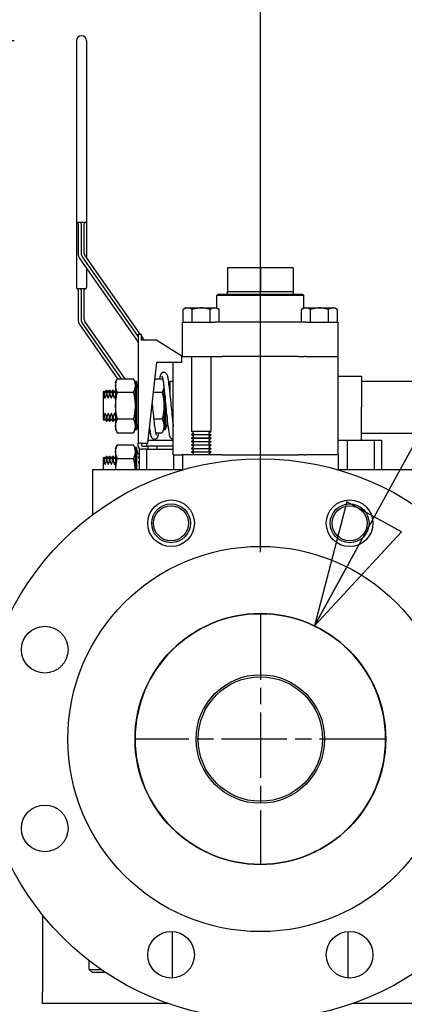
# Model space of a CAD drawing. Header units: inches. Extents: x 4 to 540, y 12 to 340.
# Tile 114 of 122: x 459.19 to 465.37, y 147.38 to 163.19. Entities that reach past the tile are written whole.
import ezdxf

# ---------------------------------------------------------------- set-up
doc = ezdxf.new("R2010")
doc.units = ezdxf.units.IN
doc.header["$LTSCALE"] = 16
doc.header["$MEASUREMENT"] = 0
doc.linetypes.add('CHAIN', pattern=[0.7087, 0.4724, -0.0591, 0.1181, -0.0591])
doc.layers.get('0').update_dxf_attribs({"lineweight": 25})
doc.layers.get('DEFPOINTS').update_dxf_attribs({"lineweight": 25})
doc.layers.add('Center Mark(ANSI)', color=7, linetype='Continuous', lineweight=25)
doc.layers.add('DIMEN', color=7, linetype='Continuous', lineweight=25)
doc.styles.get("Standard").update_dxf_attribs({"font": 'arial.ttf'})
doc.dimstyles.new('DEFAULT-ANSI', dxfattribs={"dimscale": 16, "dimtxt": 0.125, "dimasz": 0.1875, "dimexe": 0.125, "dimexo": 0.0625, "dimgap": 0.031496, "dimtad": 0, "dimtih": 1, "dimtoh": 1, "dimrnd": 1e-08, "dimzin": 4, "dimdsep": 46, "dimtxsty": 'Standard', "dimblk": 'Filled-1', "dimcen": 0.09, "dimdle": 0.393701, "dimclrd": 256, "dimclre": 256, "dimclrt": 256, "dimadec": 0, "dimazin": 1, "dimtfac": 1.504, "dimtofl": 0, "dimtmove": 0, "dimatfit": 3, "dimldrblk": 'Filled-1', "dimfxl": 1, "dimtolj": 1, "dimtzin": 4, "dimlwd": 25, "dimlwe": 25, "dimarcsym": 0})
doc.dimstyles.new('DEFAULT-ANSI$7', dxfattribs={"dimscale": 16, "dimtxt": 0.125, "dimasz": 0.125, "dimexe": 0.125, "dimexo": 0.0625, "dimgap": 0.031496, "dimtad": 0, "dimtih": 1, "dimtoh": 1, "dimrnd": 1e-08, "dimzin": 4, "dimdsep": 46, "dimtxsty": 'Standard', "dimblk": 'Filled-1', "dimcen": 0.09, "dimdle": 0.393701, "dimclrd": 256, "dimclre": 256, "dimclrt": 256, "dimadec": 0, "dimazin": 1, "dimtfac": 1.504, "dimtofl": 0, "dimtmove": 0, "dimatfit": 3, "dimldrblk": 'Filled-1', "dimfxl": 1, "dimtolj": 1, "dimtzin": 4, "dimlwd": 25, "dimlwe": 25, "dimarcsym": 0})

# ---------------------------------------------------------------- blocks, each defined once
blk = doc.blocks.new('Filled-1')
at = {"color": 0}
for p, q in [((0, 0), (-1, 0.25)), ((-1, 0.25), (-1, -0.25)), ((-1, 0), (0, 0)), ((-1, -0.25), (0, 0))]:
    blk.add_line(p, q, dxfattribs=at)
at = {"color": 0, "flags": 128}
blk.add_lwpolyline([(-1, -0.25), (0, 0), (-1, 0.25), (-1, -0.25)], dxfattribs=at)
at = {"color": 0}
blk.add_solid([(-1, -0.25), (0, 0), (-1, 0.25), (-1, -0.25)], dxfattribs=at)
blk = doc.blocks.new('*D42')
at = {"layer": 'DEFPOINTS', "color": 0, "linetype": 'Continuous'}
for p in [(463.057, 166.149), (444.062, 154.644), (463.057, 153.641)]:
    blk.add_point(p, dxfattribs=at)
at = {"layer": 'DIMEN', "linetype": 'Continuous', "lineweight": 25}
for p, q in [((444.062, 155.644), (444.062, 168.149)), ((463.057, 154.641), (463.057, 168.149)), ((447.062, 166.149), (449.778, 166.149)), ((460.057, 166.149), (457.34, 166.149))]:
    blk.add_line(p, q, dxfattribs=at)
at = {"layer": 'DIMEN', "linetype": 'Continuous', "lineweight": 25, "xscale": 3, "yscale": 3, "zscale": 3, "rotation": 180}
blk.add_blockref('Filled-1', (444.062, 166.149), dxfattribs=at)
at = {"layer": 'DIMEN', "linetype": 'Continuous', "lineweight": 25, "xscale": 3, "yscale": 3, "zscale": 3}
blk.add_blockref('Filled-1', (463.057, 166.149), dxfattribs=at)
at = {"layer": 'DIMEN', "linetype": 'Continuous', "lineweight": 25, "insert": (450.282, 167.17), "char_height": 2, "attachment_point": 1}
blk.add_mtext('\\A1;19.00', dxfattribs=at)
blk = doc.blocks.new('*D43')
at = {"layer": 'DEFPOINTS', "color": 0, "linetype": 'Continuous'}
for p in [(482.052, 171.253), (444.062, 154.644), (482.052, 154.644)]:
    blk.add_point(p, dxfattribs=at)
at = {"layer": 'DIMEN', "linetype": 'Continuous', "lineweight": 25}
for p, q in [((444.062, 155.644), (444.062, 173.253)), ((482.052, 155.644), (482.052, 173.253)), ((447.062, 171.253), (459.177, 171.253)), ((479.052, 171.253), (466.936, 171.253))]:
    blk.add_line(p, q, dxfattribs=at)
at = {"layer": 'DIMEN', "linetype": 'Continuous', "lineweight": 25, "xscale": 3, "yscale": 3, "zscale": 3, "rotation": 180}
blk.add_blockref('Filled-1', (444.062, 171.253), dxfattribs=at)
at = {"layer": 'DIMEN', "linetype": 'Continuous', "lineweight": 25, "xscale": 3, "yscale": 3, "zscale": 3}
blk.add_blockref('Filled-1', (482.052, 171.253), dxfattribs=at)
at = {"layer": 'DIMEN', "linetype": 'Continuous', "lineweight": 25, "insert": (459.681, 172.275), "char_height": 2, "attachment_point": 1}
blk.add_mtext('\\A1;37.99', dxfattribs=at)
blk = doc.blocks.new('*D46')
at = {"layer": 'DEFPOINTS', "color": 0, "linetype": 'Continuous'}
for p in [(396.84, 162.854), (460.102, 162.854), (416.557, 102.719)]:
    blk.add_point(p, dxfattribs=at)
at = {"layer": 'DIMEN', "linetype": 'Continuous', "lineweight": 25}
for p, q in [((459.102, 162.854), (394.84, 162.854)), ((396.84, 159.854), (396.84, 134.311)), ((396.84, 105.719), (396.84, 131.261)), ((415.557, 102.719), (394.84, 102.719))]:
    blk.add_line(p, q, dxfattribs=at)
at = {"layer": 'DIMEN', "linetype": 'Continuous', "lineweight": 25, "xscale": 3, "yscale": 3, "zscale": 3}
for p, rotation in [((396.84, 162.854), 90), ((396.84, 102.719), 270)]:
    blk.add_blockref('Filled-1', p, dxfattribs=dict(at, rotation=rotation))
at = {"layer": 'DIMEN', "linetype": 'Continuous', "lineweight": 25, "insert": (393.464, 133.807), "char_height": 2, "attachment_point": 1}
blk.add_mtext('\\A1;60.14', dxfattribs=at)

msp = doc.modelspace()

# ---------------------------------------------------------------- linework, layer by layer
for p, q in [((460.102, 162.854), (460.102, 159.954)), ((460.262, 162.854), (460.262, 159.954)), ((460.102, 159.951), (460.102, 158.891)), ((460.242, 159.934), (460.122, 159.934)), ((460.127, 159.914), (460.127, 159.44)), ((460.177, 159.914), (460.177, 159.44)), ((460.227, 159.44), (460.227, 159.914)), ((460.262, 159.953), (460.262, 159.375)), ((461.124, 158.144), (460.236, 159.412)), ((460.154, 159.354), (461.094, 158.012)), ((460.195, 159.383), (461.094, 158.099)), ((460.262, 159.2), (460.262, 158.891)), ((463.057, 159.207), (462.527, 159.207)), ((462.527, 159.207), (462.527, 158.827)), ((463.057, 159.207), (463.057, 158.827)), ((463.587, 159.207), (463.057, 159.207)), ((463.587, 159.207), (463.587, 158.827)), ((460.242, 158.871), (460.122, 158.871)), ((460.127, 158.851), (460.127, 158.378)), ((460.177, 158.851), (460.177, 158.378)), ((460.227, 158.378), (460.227, 158.851)), ((462.377, 158.784), (462.357, 158.764)), ((462.377, 158.784), (463.737, 158.784)), ((462.526, 158.827), (462.527, 158.827)), ((462.526, 158.827), (462.526, 158.784)), ((462.527, 158.827), (462.773, 158.827)), ((462.773, 158.827), (462.81, 158.827)), ((462.81, 158.827), (463.057, 158.827)), ((463.057, 158.827), (463.303, 158.827)), ((463.303, 158.827), (463.34, 158.827)), ((463.34, 158.827), (463.587, 158.827)), ((463.587, 158.827), (463.587, 158.827)), ((463.587, 158.827), (463.587, 158.784)), ((463.737, 158.784), (463.757, 158.764)), ((463.757, 158.764), (462.357, 158.764)), ((462.357, 158.564), (462.357, 158.764)), ((463.757, 158.564), (463.757, 158.764)), ((461.857, 158.564), (461.818, 158.541)), ((461.818, 158.334), (461.818, 158.541)), ((461.857, 158.564), (462.107, 158.564)), ((461.962, 158.334), (461.962, 158.541)), ((462.107, 158.564), (462.357, 158.564)), ((462.251, 158.334), (462.251, 158.541)), ((462.357, 158.564), (462.395, 158.541)), ((462.395, 158.334), (462.395, 158.541)), ((463.757, 158.564), (463.718, 158.541)), ((463.718, 158.334), (463.718, 158.541)), ((463.757, 158.564), (464.007, 158.564)), ((463.862, 158.334), (463.862, 158.541)), ((464.007, 158.564), (464.257, 158.564)), ((464.151, 158.334), (464.151, 158.541)), ((464.257, 158.564), (464.295, 158.541)), ((464.295, 158.334), (464.295, 158.541)), ((460.195, 158.32), (460.821, 157.427)), ((460.882, 157.427), (460.236, 158.349)), ((461.807, 158.334), (462.33, 158.334)), ((461.807, 157.784), (461.807, 158.334)), ((462.442, 158.334), (462.33, 158.334)), ((463.671, 158.334), (462.442, 158.334)), ((463.783, 158.334), (463.671, 158.334)), ((463.783, 158.334), (464.307, 158.334)), ((464.307, 157.784), (464.307, 158.334)), ((460.154, 158.292), (460.76, 157.427)), ((461.094, 158.144), (461.094, 156.394)), ((461.094, 158.144), (461.144, 158.144)), ((461.144, 158.044), (461.144, 158.144)), ((461.176, 158.069), (461.144, 158.115)), ((461.394, 158.044), (461.144, 158.044)), ((461.394, 158.044), (461.794, 157.794)), ((461.249, 156.394), (461.394, 157.694)), ((461.394, 157.694), (461.794, 157.694)), ((461.657, 156.204), (461.657, 157.694)), ((461.794, 157.694), (461.794, 157.794)), ((461.807, 157.784), (461.794, 157.784)), ((461.807, 157.784), (462.33, 157.784)), ((461.95, 157.784), (461.95, 156.58)), ((462.263, 157.784), (462.263, 156.58)), ((462.33, 157.784), (462.442, 157.784)), ((463.671, 157.784), (462.442, 157.784)), ((463.671, 157.784), (463.767, 157.784)), ((463.794, 157.784), (463.767, 157.784)), ((463.794, 157.784), (464.307, 157.784)), ((463.794, 157.784), (464.307, 157.784)), ((464.307, 156.204), (464.307, 157.784)), ((460.731, 157.369), (460.758, 157.427)), ((460.731, 157.369), (460.731, 156.619)), ((460.758, 157.427), (461.017, 157.427)), ((461.044, 157.369), (461.017, 157.427)), ((461.044, 157.384), (461.044, 156.604)), ((461.064, 157.384), (461.044, 157.384)), ((461.064, 157.384), (461.064, 156.604)), ((461.094, 157.274), (461.064, 157.384)), ((461.364, 157.427), (461.48, 157.427)), ((461.498, 157.387), (461.48, 157.427)), ((461.582, 157.366), (461.587, 157.384)), ((461.587, 157.329), (461.587, 157.384)), ((461.587, 157.384), (461.607, 157.384)), ((461.607, 157.148), (461.607, 157.384)), ((461.607, 157.148), (461.607, 157.384)), ((461.657, 157.384), (461.607, 157.384)), ((464.307, 157.471), (464.682, 157.471)), ((464.682, 157.471), (464.682, 156.971)), ((464.682, 157.39), (465.614, 157.39)), ((460.537, 157.213), (460.548, 157.229)), ((460.537, 157.119), (460.537, 157.213)), ((460.548, 157.229), (460.548, 157.146)), ((460.555, 157.216), (460.548, 157.229)), ((460.568, 157.216), (460.583, 157.244)), ((460.583, 157.167), (460.583, 157.244)), ((460.583, 157.244), (460.59, 157.244)), ((460.59, 157.244), (460.59, 157.167)), ((460.605, 157.216), (460.59, 157.244)), ((460.618, 157.216), (460.633, 157.244)), ((460.633, 157.167), (460.633, 157.244)), ((460.633, 157.244), (460.64, 157.244)), ((460.64, 157.244), (460.64, 157.167)), ((460.655, 157.216), (460.64, 157.244)), ((460.668, 157.216), (460.683, 157.244)), ((460.683, 157.167), (460.683, 157.244)), ((460.683, 157.244), (460.69, 157.244)), ((460.69, 157.244), (460.69, 157.167)), ((460.705, 157.216), (460.69, 157.244)), ((460.718, 157.216), (460.731, 157.239)), ((460.758, 157.21), (461.017, 157.21)), ((461.34, 157.21), (461.48, 157.21)), ((461.507, 157.327), (461.507, 156.604)), ((460.537, 156.868), (460.537, 157.119)), ((460.583, 157.167), (460.59, 157.167)), ((460.633, 157.167), (460.64, 157.167)), ((460.683, 157.167), (460.69, 157.167)), ((461.527, 157.148), (461.527, 156.604)), ((464.682, 156.436), (464.682, 156.971)), ((460.537, 156.774), (460.537, 156.868)), ((460.537, 156.774), (460.548, 156.758)), ((460.548, 156.841), (460.548, 156.758)), ((460.555, 156.771), (460.548, 156.758)), ((460.568, 156.771), (460.583, 156.744)), ((460.59, 156.82), (460.583, 156.82)), ((460.583, 156.744), (460.583, 156.82)), ((460.583, 156.744), (460.59, 156.744)), ((460.59, 156.82), (460.59, 156.744)), ((460.605, 156.771), (460.59, 156.744)), ((460.618, 156.771), (460.633, 156.744)), ((460.64, 156.82), (460.633, 156.82)), ((460.633, 156.744), (460.633, 156.82)), ((460.633, 156.744), (460.64, 156.744)), ((460.64, 156.82), (460.64, 156.744)), ((460.655, 156.771), (460.64, 156.744)), ((460.668, 156.771), (460.683, 156.744)), ((460.69, 156.82), (460.683, 156.82)), ((460.683, 156.744), (460.683, 156.82)), ((460.683, 156.744), (460.69, 156.744)), ((460.69, 156.82), (460.69, 156.744)), ((460.705, 156.771), (460.69, 156.744)), ((460.718, 156.771), (460.731, 156.749)), ((461.017, 156.777), (460.758, 156.777)), ((461.094, 156.714), (461.064, 156.604)), ((461.48, 156.777), (461.343, 156.777)), ((461.557, 156.714), (461.527, 156.604)), ((461.557, 156.839), (461.557, 156.714)), ((461.557, 156.714), (461.557, 156.839)), ((461.557, 156.714), (461.581, 156.623)), ((460.731, 156.619), (460.758, 156.56)), ((460.758, 156.56), (461.017, 156.56)), ((461.044, 156.619), (461.017, 156.56)), ((461.064, 156.604), (461.044, 156.604)), ((461.268, 156.56), (461.291, 156.56)), ((461.372, 156.56), (461.48, 156.56)), ((461.507, 156.619), (461.48, 156.56)), ((461.527, 156.604), (461.507, 156.604)), ((462.263, 156.58), (461.95, 156.58)), ((461.98, 156.563), (461.95, 156.58)), ((462.233, 156.563), (462.263, 156.58)), ((461.657, 156.436), (461.254, 156.436)), ((461.98, 156.549), (461.95, 156.531)), ((461.95, 156.531), (462.263, 156.531)), ((461.95, 156.531), (461.95, 156.525)), ((462.263, 156.525), (461.95, 156.525)), ((461.98, 156.507), (461.95, 156.525)), ((461.98, 156.493), (461.95, 156.476)), ((461.95, 156.476), (462.263, 156.476)), ((461.95, 156.476), (461.95, 156.469)), ((462.263, 156.469), (461.95, 156.469)), ((461.98, 156.452), (461.95, 156.469)), ((461.98, 156.438), (461.95, 156.42)), ((461.95, 156.42), (462.263, 156.42)), ((461.95, 156.42), (461.95, 156.413)), ((462.263, 156.413), (461.95, 156.413)), ((461.98, 156.396), (461.95, 156.413)), ((462.233, 156.549), (462.263, 156.531)), ((462.233, 156.507), (462.263, 156.525)), ((462.233, 156.493), (462.263, 156.476)), ((462.233, 156.452), (462.263, 156.469)), ((462.233, 156.438), (462.263, 156.42)), ((462.233, 156.396), (462.263, 156.413)), ((462.263, 156.531), (462.263, 156.525)), ((462.263, 156.476), (462.263, 156.469)), ((462.263, 156.42), (462.263, 156.413)), ((464.452, 156.436), (464.307, 156.436)), ((464.452, 156.436), (464.452, 155.971)), ((464.886, 156.436), (464.452, 156.436)), ((464.682, 156.552), (465.614, 156.552)), ((464.886, 156.436), (464.886, 155.971)), ((465.003, 156.436), (464.886, 156.436)), ((465.003, 156.436), (465.003, 155.971)), ((460.731, 156.306), (460.758, 156.364)), ((460.731, 156.306), (460.731, 155.971)), ((460.758, 156.364), (461.017, 156.364)), ((461.044, 156.306), (461.017, 156.364)), ((461.044, 156.321), (461.044, 155.971)), ((461.064, 156.321), (461.044, 156.321)), ((461.064, 156.321), (461.064, 155.971)), ((461.094, 156.211), (461.064, 156.321)), ((461.094, 156.344), (461.094, 156.394)), ((461.144, 156.394), (461.094, 156.394)), ((461.111, 156.306), (461.111, 155.971)), ((461.144, 156.394), (461.249, 156.394)), ((461.144, 156.394), (461.144, 156.364)), ((461.249, 156.294), (461.144, 156.294)), ((461.164, 156.344), (461.249, 156.344)), ((461.227, 156.394), (461.227, 156.344)), ((461.227, 156.294), (461.227, 155.971)), ((461.249, 156.344), (461.249, 156.294)), ((461.394, 156.344), (461.249, 156.344)), ((461.249, 156.294), (461.394, 156.294)), ((461.394, 156.344), (461.394, 156.294)), ((461.657, 156.344), (461.394, 156.344)), ((461.394, 156.294), (461.657, 156.294)), ((461.98, 156.382), (461.95, 156.365)), ((461.95, 156.365), (462.263, 156.365)), ((461.95, 156.365), (461.95, 156.358)), ((462.263, 156.358), (461.95, 156.358)), ((461.98, 156.34), (461.95, 156.358)), ((461.98, 156.327), (461.95, 156.309)), ((461.95, 156.309), (462.263, 156.309)), ((461.95, 156.309), (461.95, 156.302)), ((462.263, 156.302), (461.95, 156.302)), ((461.98, 156.285), (461.95, 156.302)), ((461.98, 156.271), (461.95, 156.254)), ((461.95, 156.254), (462.263, 156.254)), ((461.95, 156.254), (461.95, 156.247)), ((462.263, 156.247), (461.95, 156.247)), ((461.98, 156.229), (461.95, 156.247)), ((462.233, 156.382), (462.263, 156.365)), ((462.233, 156.34), (462.263, 156.358)), ((462.233, 156.327), (462.263, 156.309)), ((462.233, 156.285), (462.263, 156.302)), ((462.233, 156.271), (462.263, 156.254)), ((462.233, 156.229), (462.263, 156.247)), ((462.263, 156.365), (462.263, 156.358)), ((462.263, 156.309), (462.263, 156.302)), ((462.263, 156.254), (462.263, 156.247)), ((460.537, 156.15), (460.548, 156.167)), ((460.537, 156.056), (460.537, 156.15)), ((460.548, 156.167), (460.548, 156.083)), ((460.555, 156.154), (460.548, 156.167)), ((460.568, 156.154), (460.583, 156.181)), ((460.583, 156.105), (460.583, 156.181)), ((460.583, 156.181), (460.59, 156.181)), ((460.583, 156.105), (460.59, 156.105)), ((460.59, 156.181), (460.59, 156.105)), ((460.605, 156.154), (460.59, 156.181)), ((460.618, 156.154), (460.633, 156.181)), ((460.633, 156.105), (460.633, 156.181)), ((460.633, 156.181), (460.64, 156.181)), ((460.633, 156.105), (460.64, 156.105)), ((460.64, 156.181), (460.64, 156.105)), ((460.655, 156.154), (460.64, 156.181)), ((460.668, 156.154), (460.683, 156.181)), ((460.683, 156.105), (460.683, 156.181)), ((460.683, 156.181), (460.69, 156.181)), ((460.683, 156.105), (460.69, 156.105)), ((460.69, 156.181), (460.69, 156.105)), ((460.705, 156.154), (460.69, 156.181)), ((460.718, 156.154), (460.731, 156.176)), ((460.758, 156.148), (461.017, 156.148)), ((461.105, 156.154), (461.094, 156.174)), ((461.657, 156.204), (461.807, 156.204)), ((461.662, 156.204), (461.662, 155.971)), ((462.33, 156.204), (461.807, 156.204)), ((461.807, 156.204), (461.807, 155.964)), ((461.98, 156.215), (461.96, 156.204)), ((462.233, 156.215), (462.253, 156.204)), ((462.442, 156.204), (462.33, 156.204)), ((462.442, 156.204), (463.671, 156.204)), ((463.767, 156.204), (463.671, 156.204)), ((463.767, 156.204), (463.794, 156.204)), ((464.307, 156.204), (463.794, 156.204)), ((464.307, 156.204), (463.794, 156.204)), ((464.307, 156.204), (464.307, 155.964)), ((460.357, 155.971), (461.807, 155.971)), ((460.357, 155.971), (460.357, 155.241)), ((460.537, 155.971), (460.537, 156.056)), ((464.307, 155.971), (465.757, 155.971)), ((459.557, 148.813), (459.557, 147.581)), ((461.642, 148.551), (461.642, 147.802)), ((464.471, 147.802), (464.471, 148.551)), ((460.307, 147.941), (460.307, 148.079)), ((460.307, 147.941), (460.495, 147.941)), ((460.357, 147.891), (460.307, 147.941)), ((460.569, 147.891), (460.357, 147.891)), ((459.557, 147.391), (459.557, 147.581)), ((461.578, 147.391), (459.557, 147.391)), ((466.557, 147.391), (464.536, 147.391))]:
    msp.add_line(p, q)
for centre, radius in [((463.057, 151.641), 4.5), ((461.622, 155.106), 0.375), ((464.492, 155.106), 0.375), ((461.622, 155.106), 0.312), ((461.622, 155.106), 0.281), ((464.492, 155.106), 0.312), ((464.492, 155.106), 0.281), ((463.057, 151.641), 3.094), ((463.057, 151.641), 2.015), ((463.057, 151.641), 2.013), ((459.592, 153.076), 0.375), ((463.057, 151.641), 1.033), ((463.057, 151.641), 1.033), ((463.057, 151.641), 1), ((459.592, 150.206), 0.375), ((461.622, 148.176), 0.375), ((464.492, 148.176), 0.375)]:
    msp.add_circle(centre, radius)
for centre, radius, start, end in [((460.182, 162.854), 0.08, 0, 180), ((460.122, 159.954), 0.02, 180, 270), ((460.122, 159.951), 0.02, 180, 247.9757), ((460.107, 159.914), 0.02, 0, 67.9757), ((460.157, 159.914), 0.02, 0, 90), ((460.247, 159.914), 0.02, 97.1808, 180), ((460.242, 159.954), 0.02, 270, 0), ((460.242, 159.953), 0.02, 277.1808, 0), ((460.277, 159.44), 0.15, 180, 215), ((460.277, 159.44), 0.1, 180, 215), ((460.277, 159.44), 0.05, 180, 215), ((460.122, 158.891), 0.02, 180, 270), ((460.122, 158.888), 0.02, 180, 247.9757), ((460.107, 158.851), 0.02, 0, 67.9757), ((460.157, 158.851), 0.02, 0, 90), ((460.247, 158.851), 0.02, 97.1808, 180), ((460.242, 158.891), 0.02, 270, 0), ((460.242, 158.891), 0.02, 277.1808, 0), ((460.277, 158.378), 0.15, 180, 215), ((460.277, 158.378), 0.1, 180, 215), ((460.277, 158.378), 0.05, 180, 215), ((461.094, 158.012), 0.1, 18.3789, 35), ((460.562, 157.22), 0.00722, 210, 330), ((460.612, 157.22), 0.00722, 210, 330), ((460.662, 157.22), 0.00722, 210, 330), ((460.712, 157.22), 0.00722, 210, 330), ((460.562, 156.767), 0.00722, 30, 150), ((460.612, 156.767), 0.00722, 30, 150), ((460.662, 156.767), 0.00722, 30, 150), ((460.712, 156.767), 0.00722, 30, 150), ((461.976, 156.556), 0.00802, 300, 60), ((462.237, 156.556), 0.00802, 120, 240), ((461.976, 156.5), 0.00802, 300, 60), ((461.976, 156.445), 0.00802, 300, 60), ((462.237, 156.5), 0.00802, 120, 240), ((462.237, 156.445), 0.00802, 120, 240), ((461.144, 156.344), 0.05, 180, 270), ((461.164, 156.364), 0.02, 180, 270), ((461.976, 156.389), 0.00802, 300, 60), ((461.976, 156.334), 0.00802, 300, 60), ((461.976, 156.278), 0.00802, 300, 60), ((462.237, 156.389), 0.00802, 120, 240), ((462.237, 156.334), 0.00802, 120, 240), ((462.237, 156.278), 0.00802, 120, 240), ((460.562, 156.158), 0.00722, 210, 330), ((460.612, 156.158), 0.00722, 210, 330), ((460.662, 156.158), 0.00722, 210, 330), ((460.712, 156.158), 0.00722, 210, 330), ((461.112, 156.158), 0.00722, 210, 261.1736), ((461.976, 156.222), 0.00802, 300, 60), ((462.237, 156.222), 0.00802, 120, 240), ((463.057, 151.641), 2.013, 0, 180), ((463.057, 151.641), 2.013, 180, 0)]:
    msp.add_arc(centre, radius, start, end)
for points, knots in [([(460.102, 159.954), (460.102, 159.954), (460.102, 159.953), (460.102, 159.953), (460.102, 159.953), (460.102, 159.953), (460.102, 159.953), (460.102, 159.952), (460.102, 159.952), (460.102, 159.952), (460.102, 159.952), (460.102, 159.951), (460.102, 159.951), (460.102, 159.951), (460.102, 159.951), (460.102, 159.951)], [0, 0, 0, 0, 0.00556877, 0.00556877, 0.0105885, 0.0105885, 0.01372583, 0.01372583, 0.01568666, 0.01568666, 0.01960833, 0.01960833, 0.025883, 0.025883, 0.03137333, 0.03137333, 0.03137333, 0.03137333]), ([(460.102, 158.891), (460.102, 158.891), (460.102, 158.891), (460.102, 158.891), (460.102, 158.891), (460.102, 158.89), (460.102, 158.89), (460.102, 158.89), (460.102, 158.89), (460.102, 158.889), (460.102, 158.889), (460.102, 158.889), (460.102, 158.889), (460.102, 158.888), (460.102, 158.888), (460.102, 158.888)], [0, 0, 0, 0, 0.00556877, 0.00556877, 0.0105885, 0.0105885, 0.01372583, 0.01372583, 0.01568666, 0.01568666, 0.01960833, 0.01960833, 0.025883, 0.025883, 0.03137333, 0.03137333, 0.03137333, 0.03137333]), ([(461.441, 157.427), (461.446, 157.451), (461.45, 157.471), (461.46, 157.499), (461.463, 157.509), (461.477, 157.523), (461.481, 157.526), (461.489, 157.53), (461.493, 157.531), (461.504, 157.534), (461.511, 157.534), (461.524, 157.53), (461.53, 157.527), (461.539, 157.521), (461.542, 157.517), (461.549, 157.508), (461.552, 157.502), (461.56, 157.482), (461.565, 157.465), (461.573, 157.424), (461.576, 157.403), (461.585, 157.341), (461.591, 157.294), (461.602, 157.195), (461.607, 157.142), (461.618, 157.035), (461.623, 156.98), (461.633, 156.874), (461.638, 156.822), (461.648, 156.733), (461.652, 156.694), (461.657, 156.66)], [7.404074, 7.404074, 7.404074, 7.404074, 7.756966, 7.756966, 8.007569, 8.007569, 8.069617, 8.069617, 8.118479, 8.118479, 8.199892, 8.199892, 8.273197, 8.273197, 8.35608, 8.35608, 8.483861, 8.483861, 8.830979, 8.830979, 9.11183, 9.11183, 9.558497, 9.558497, 9.978167, 9.978167, 10.390836, 10.390836, 10.799197, 10.799197, 11.153007, 11.153007, 11.153007, 11.153007]), ([(461.657, 156.454), (461.65, 156.454), (461.643, 156.455), (461.632, 156.461), (461.627, 156.464), (461.62, 156.472), (461.617, 156.476), (461.61, 156.488), (461.607, 156.496), (461.597, 156.527), (461.591, 156.559), (461.578, 156.641), (461.572, 156.691), (461.561, 156.794), (461.556, 156.847), (461.548, 156.931), (461.545, 156.963), (461.536, 157.048), (461.531, 157.103), (461.521, 157.204), (461.516, 157.252), (461.506, 157.335), (461.501, 157.372), (461.491, 157.429), (461.486, 157.45), (461.481, 157.464), (461.48, 157.467), (461.48, 157.467)], [0, 0, 0, 0, 0.078013, 0.078013, 0.152268, 0.152268, 0.247249, 0.247249, 0.433148, 0.433148, 0.924025, 0.924025, 1.407637, 1.407637, 1.825815, 1.825815, 2.063247, 2.063247, 2.478828, 2.478828, 2.884909, 2.884909, 3.286487, 3.286487, 3.677708, 3.677708, 3.814203, 3.814203, 3.814203, 3.814203]), ([(460.555, 157.125), (460.556, 157.124), (460.556, 157.123), (460.558, 157.121), (460.558, 157.12), (460.56, 157.119), (460.561, 157.119), (460.562, 157.119), (460.563, 157.119), (460.565, 157.12), (460.566, 157.121), (460.567, 157.123), (460.567, 157.124), (460.568, 157.125)], [0.01991962, 0.01991962, 0.01991962, 0.01991962, 0.02347909, 0.02347909, 0.0265162, 0.0265162, 0.02874734, 0.02874734, 0.03097849, 0.03097849, 0.0340156, 0.0340156, 0.03757507, 0.03757507, 0.03757507, 0.03757507]), ([(460.605, 157.125), (460.606, 157.124), (460.606, 157.123), (460.608, 157.121), (460.608, 157.12), (460.61, 157.119), (460.611, 157.119), (460.612, 157.119), (460.613, 157.119), (460.615, 157.12), (460.616, 157.121), (460.617, 157.123), (460.617, 157.124), (460.618, 157.125)], [0.01991962, 0.01991962, 0.01991962, 0.01991962, 0.02347909, 0.02347909, 0.0265162, 0.0265162, 0.02874734, 0.02874734, 0.03097849, 0.03097849, 0.0340156, 0.0340156, 0.03757507, 0.03757507, 0.03757507, 0.03757507]), ([(460.655, 157.125), (460.656, 157.124), (460.656, 157.123), (460.658, 157.121), (460.658, 157.12), (460.66, 157.119), (460.661, 157.119), (460.662, 157.119), (460.663, 157.119), (460.665, 157.12), (460.666, 157.121), (460.667, 157.123), (460.667, 157.124), (460.668, 157.125)], [0.01991962, 0.01991962, 0.01991962, 0.01991962, 0.02347909, 0.02347909, 0.0265162, 0.0265162, 0.02874734, 0.02874734, 0.03097849, 0.03097849, 0.0340156, 0.0340156, 0.03757507, 0.03757507, 0.03757507, 0.03757507]), ([(460.705, 157.125), (460.706, 157.124), (460.706, 157.123), (460.708, 157.121), (460.708, 157.12), (460.71, 157.119), (460.711, 157.119), (460.712, 157.119), (460.713, 157.119), (460.715, 157.12), (460.716, 157.121), (460.717, 157.123), (460.717, 157.124), (460.718, 157.125)], [0.01991962, 0.01991962, 0.01991962, 0.01991962, 0.02347909, 0.02347909, 0.0265162, 0.0265162, 0.02874734, 0.02874734, 0.03097849, 0.03097849, 0.0340156, 0.0340156, 0.03757507, 0.03757507, 0.03757507, 0.03757507]), ([(461.319, 157.022), (461.321, 156.998), (461.323, 156.974), (461.331, 156.897), (461.336, 156.844), (461.346, 156.747), (461.351, 156.702), (461.361, 156.624), (461.366, 156.591), (461.373, 156.554), (461.376, 156.544), (461.38, 156.53), (461.381, 156.524), (461.383, 156.521), (461.383, 156.52), (461.383, 156.52)], [2.042927, 2.042927, 2.042927, 2.042927, 2.223752, 2.223752, 2.632074, 2.632074, 3.037128, 3.037128, 3.43861, 3.43861, 3.628961, 3.628961, 3.800269, 3.800269, 3.867584, 3.867584, 3.867584, 3.867584]), ([(460.568, 156.862), (460.567, 156.863), (460.567, 156.864), (460.566, 156.866), (460.565, 156.867), (460.563, 156.868), (460.562, 156.868), (460.561, 156.868), (460.56, 156.868), (460.558, 156.867), (460.558, 156.866), (460.556, 156.864), (460.556, 156.863), (460.555, 156.862)], [0.01991962, 0.01991962, 0.01991962, 0.01991962, 0.02347909, 0.02347909, 0.0265162, 0.0265162, 0.02874734, 0.02874734, 0.03097849, 0.03097849, 0.0340156, 0.0340156, 0.03757507, 0.03757507, 0.03757507, 0.03757507]), ([(460.618, 156.862), (460.617, 156.863), (460.617, 156.864), (460.616, 156.866), (460.615, 156.867), (460.613, 156.868), (460.612, 156.868), (460.611, 156.868), (460.61, 156.868), (460.608, 156.867), (460.608, 156.866), (460.606, 156.864), (460.606, 156.863), (460.605, 156.862)], [0.01991962, 0.01991962, 0.01991962, 0.01991962, 0.02347909, 0.02347909, 0.0265162, 0.0265162, 0.02874734, 0.02874734, 0.03097849, 0.03097849, 0.0340156, 0.0340156, 0.03757507, 0.03757507, 0.03757507, 0.03757507]), ([(460.668, 156.862), (460.667, 156.863), (460.667, 156.864), (460.666, 156.866), (460.665, 156.867), (460.663, 156.868), (460.662, 156.868), (460.661, 156.868), (460.66, 156.868), (460.658, 156.867), (460.658, 156.866), (460.656, 156.864), (460.656, 156.863), (460.655, 156.862)], [0.01991962, 0.01991962, 0.01991962, 0.01991962, 0.02347909, 0.02347909, 0.0265162, 0.0265162, 0.02874734, 0.02874734, 0.03097849, 0.03097849, 0.0340156, 0.0340156, 0.03757507, 0.03757507, 0.03757507, 0.03757507]), ([(460.718, 156.862), (460.717, 156.863), (460.717, 156.864), (460.716, 156.866), (460.715, 156.867), (460.713, 156.868), (460.712, 156.868), (460.711, 156.868), (460.71, 156.868), (460.708, 156.867), (460.708, 156.866), (460.706, 156.864), (460.706, 156.863), (460.705, 156.862)], [0.01991962, 0.01991962, 0.01991962, 0.01991962, 0.02347909, 0.02347909, 0.0265162, 0.0265162, 0.02874734, 0.02874734, 0.03097849, 0.03097849, 0.0340156, 0.0340156, 0.03757507, 0.03757507, 0.03757507, 0.03757507]), ([(461.422, 156.56), (461.418, 156.537), (461.414, 156.519), (461.405, 156.492), (461.402, 156.482), (461.39, 156.468), (461.387, 156.465), (461.378, 156.459), (461.374, 156.457), (461.363, 156.453), (461.355, 156.453), (461.341, 156.456), (461.336, 156.458), (461.326, 156.465), (461.323, 156.468), (461.316, 156.477), (461.313, 156.482), (461.305, 156.499), (461.301, 156.512), (461.294, 156.546), (461.29, 156.566), (461.283, 156.607), (461.281, 156.627), (461.278, 156.65)], [7.351335, 7.351335, 7.351335, 7.351335, 7.676968, 7.676968, 7.920914, 7.920914, 7.997702, 7.997702, 8.054715, 8.054715, 8.136802, 8.136802, 8.209343, 8.209343, 8.288984, 8.288984, 8.4046, 8.4046, 8.695719, 8.695719, 8.979769, 8.979769, 9.210316, 9.210316, 9.210316, 9.210316]), ([(460.555, 156.063), (460.556, 156.061), (460.556, 156.06), (460.558, 156.058), (460.558, 156.057), (460.56, 156.057), (460.561, 156.056), (460.562, 156.056), (460.563, 156.057), (460.565, 156.057), (460.566, 156.058), (460.567, 156.06), (460.567, 156.061), (460.568, 156.063)], [0.01991962, 0.01991962, 0.01991962, 0.01991962, 0.02347909, 0.02347909, 0.0265162, 0.0265162, 0.02874734, 0.02874734, 0.03097849, 0.03097849, 0.0340156, 0.0340156, 0.03757507, 0.03757507, 0.03757507, 0.03757507]), ([(460.605, 156.063), (460.606, 156.061), (460.606, 156.06), (460.608, 156.058), (460.608, 156.057), (460.61, 156.057), (460.611, 156.056), (460.612, 156.056), (460.613, 156.057), (460.615, 156.057), (460.616, 156.058), (460.617, 156.06), (460.617, 156.061), (460.618, 156.063)], [0.01991962, 0.01991962, 0.01991962, 0.01991962, 0.02347909, 0.02347909, 0.0265162, 0.0265162, 0.02874734, 0.02874734, 0.03097849, 0.03097849, 0.0340156, 0.0340156, 0.03757507, 0.03757507, 0.03757507, 0.03757507]), ([(460.655, 156.063), (460.656, 156.061), (460.656, 156.06), (460.658, 156.058), (460.658, 156.057), (460.66, 156.057), (460.661, 156.056), (460.662, 156.056), (460.663, 156.057), (460.665, 156.057), (460.666, 156.058), (460.667, 156.06), (460.667, 156.061), (460.668, 156.063)], [0.01991962, 0.01991962, 0.01991962, 0.01991962, 0.02347909, 0.02347909, 0.0265162, 0.0265162, 0.02874734, 0.02874734, 0.03097849, 0.03097849, 0.0340156, 0.0340156, 0.03757507, 0.03757507, 0.03757507, 0.03757507]), ([(460.705, 156.063), (460.706, 156.061), (460.706, 156.06), (460.708, 156.058), (460.708, 156.057), (460.71, 156.057), (460.711, 156.056), (460.712, 156.056), (460.713, 156.057), (460.715, 156.057), (460.716, 156.058), (460.717, 156.06), (460.717, 156.061), (460.718, 156.063)], [0.01991962, 0.01991962, 0.01991962, 0.01991962, 0.02347909, 0.02347909, 0.0265162, 0.0265162, 0.02874734, 0.02874734, 0.03097849, 0.03097849, 0.0340156, 0.0340156, 0.03757507, 0.03757507, 0.03757507, 0.03757507]), ([(461.105, 156.063), (461.106, 156.061), (461.106, 156.06), (461.108, 156.058), (461.108, 156.057), (461.11, 156.057), (461.11, 156.057), (461.111, 156.057)], [0.019919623, 0.019919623, 0.019919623, 0.019919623, 0.02347909, 0.02347909, 0.026516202, 0.026516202, 0.027683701, 0.027683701, 0.027683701, 0.027683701])]:
    msp.add_open_spline(points, degree=3, knots=knots)
for points in [[(460.262, 159.953), (460.262, 159.953), (460.262, 159.954), (460.262, 159.954)], [(460.262, 158.891), (460.262, 158.891), (460.262, 158.891), (460.262, 158.891)]]:
    msp.add_open_spline(points, degree=3)
for points, weights in [([(461.962, 158.541), (461.89, 158.583), (461.818, 158.541)], [1, 1.15455095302, 1]), ([(462.107, 158.564), (462.04, 158.564), (461.962, 158.541)], [1, 1.03802697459, 1]), ([(462.251, 158.541), (462.174, 158.564), (462.107, 158.564)], [1, 1.03802697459, 1]), ([(462.395, 158.541), (462.323, 158.583), (462.251, 158.541)], [1, 1.15455095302, 1]), ([(463.862, 158.541), (463.79, 158.583), (463.718, 158.541)], [1, 1.15455095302, 1]), ([(464.007, 158.564), (463.94, 158.564), (463.862, 158.541)], [1, 1.03802697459, 1]), ([(464.151, 158.541), (464.074, 158.564), (464.007, 158.564)], [1, 1.03802697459, 1]), ([(464.295, 158.541), (464.223, 158.583), (464.151, 158.541)], [1, 1.15455095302, 1]), ([(460.758, 157.21), (460.707, 157.318), (460.758, 157.427)], [1, 1.15470053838, 1]), ([(461.017, 157.427), (461.067, 157.318), (461.017, 157.21)], [1, 1.15470053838, 1]), ([(461.48, 157.427), (461.495, 157.393), (461.502, 157.363)], [1, 1.0434146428, 1.06246180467]), ([(460.758, 156.777), (460.707, 156.994), (460.758, 157.21)], [1, 1.15470053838, 1]), ([(461.017, 157.21), (461.067, 156.994), (461.017, 156.777)], [1, 1.15470053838, 1]), ([(461.506, 157.33), (461.509, 157.274), (461.48, 157.21)], [1.07638239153, 1.08600275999, 1]), ([(461.48, 157.21), (461.53, 156.994), (461.48, 156.777)], [1, 1.15470053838, 1]), ([(460.537, 157.119), (460.542, 157.132), (460.548, 157.146)], [1, 1.00173233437, 1]), ([(460.548, 157.146), (460.552, 157.135), (460.555, 157.125)], [1, 1.00100414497, 1]), ([(460.568, 157.125), (460.575, 157.145), (460.583, 157.167)], [1, 1.00395941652, 1]), ([(460.59, 157.167), (460.599, 157.145), (460.605, 157.125)], [1, 1.00395941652, 1]), ([(460.618, 157.125), (460.625, 157.145), (460.633, 157.167)], [1, 1.00395941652, 1]), ([(460.64, 157.167), (460.649, 157.145), (460.655, 157.125)], [1, 1.00395941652, 1]), ([(460.668, 157.125), (460.675, 157.145), (460.683, 157.167)], [1, 1.00395941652, 1]), ([(460.69, 157.167), (460.699, 157.145), (460.705, 157.125)], [1, 1.00395941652, 1]), ([(460.718, 157.125), (460.723, 157.142), (460.731, 157.16)], [1, 1.00330746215, 1.00108920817]), ([(460.548, 156.841), (460.542, 156.855), (460.537, 156.868)], [1, 1.00173233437, 1]), ([(460.555, 156.862), (460.552, 156.852), (460.548, 156.841)], [1, 1.00100414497, 1]), ([(460.583, 156.82), (460.575, 156.842), (460.568, 156.862)], [1, 1.00395941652, 1]), ([(460.605, 156.862), (460.599, 156.842), (460.59, 156.82)], [1, 1.00395941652, 1]), ([(460.633, 156.82), (460.625, 156.842), (460.618, 156.862)], [1, 1.00395941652, 1]), ([(460.655, 156.862), (460.649, 156.842), (460.64, 156.82)], [1, 1.00395941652, 1]), ([(460.683, 156.82), (460.675, 156.842), (460.668, 156.862)], [1, 1.00395941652, 1]), ([(460.705, 156.862), (460.699, 156.842), (460.69, 156.82)], [1, 1.00395941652, 1]), ([(460.731, 156.827), (460.723, 156.845), (460.718, 156.862)], [1.00108920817, 1.00330746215, 1]), ([(460.758, 156.56), (460.707, 156.669), (460.758, 156.777)], [1, 1.15470053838, 1]), ([(461.017, 156.777), (461.067, 156.669), (461.017, 156.56)], [1, 1.15470053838, 1]), ([(461.48, 156.777), (461.53, 156.669), (461.48, 156.56)], [1, 1.15470053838, 1]), ([(460.758, 156.148), (460.707, 156.256), (460.758, 156.364)], [1, 1.15470053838, 1]), ([(461.017, 156.364), (461.067, 156.256), (461.017, 156.148)], [1, 1.15470053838, 1]), ([(460.537, 156.056), (460.542, 156.069), (460.548, 156.083)], [1, 1.00173233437, 1]), ([(460.548, 156.083), (460.552, 156.073), (460.555, 156.063)], [1, 1.00100414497, 1]), ([(460.568, 156.063), (460.575, 156.082), (460.583, 156.105)], [1, 1.00395941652, 1]), ([(460.59, 156.105), (460.599, 156.082), (460.605, 156.063)], [1, 1.00395941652, 1]), ([(460.618, 156.063), (460.625, 156.082), (460.633, 156.105)], [1, 1.00395941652, 1]), ([(460.64, 156.105), (460.649, 156.082), (460.655, 156.063)], [1, 1.00395941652, 1]), ([(460.668, 156.063), (460.675, 156.082), (460.683, 156.105)], [1, 1.00395941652, 1]), ([(460.69, 156.105), (460.699, 156.082), (460.705, 156.063)], [1, 1.00395941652, 1]), ([(460.718, 156.063), (460.723, 156.079), (460.731, 156.097)], [1, 1.00330746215, 1.00108920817]), ([(460.732, 155.971), (460.736, 156.053), (460.758, 156.148)], [1.07430468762, 1.06200176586, 1]), ([(461.017, 156.148), (461.039, 156.053), (461.043, 155.971)], [1, 1.06200176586, 1.07430468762]), ([(461.094, 156.095), (461.1, 156.078), (461.105, 156.063)], [1.00137504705, 1.00307380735, 1])]:
    msp.add_rational_spline(points, weights, degree=2)
at = {"layer": 'Center Mark(ANSI)', "linetype": 'CHAIN', "ltscale": 0.138781}
for p, q in [((463.057, 153.641), (463.057, 149.641)), ((465.057, 151.641), (461.057, 151.641))]:
    msp.add_line(p, q, dxfattribs=at)

# ---------------------------------------------------------------- dimensions: what is measured, and where the dimension line sits
at = {"layer": 'DIMEN', "linetype": 'Continuous', "lineweight": 25}
for base, p1, p2, angle, override, picture, middle in [((482.052, 171.253), (444.062, 154.644), (482.052, 154.644), 180, {"dimtih": 0, "dimtoh": 0, "dimdec": 2, "dimtp": 0, "dimtm": 0, "dimtdec": 2, "dimatfit": 1}, '*D43', (463.057, 171.253)), ((463.056617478, 166.148882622), (444.061617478, 154.644187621), (463.056617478, 153.641038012), 180, {"dimtih": 0, "dimtoh": 0, "dimdec": 2, "dimtp": 0, "dimtm": 0, "dimtdec": 2, "dimatfit": 1}, '*D42', (453.559117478, 166.148882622)), ((396.840203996, 162.853538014), (416.556617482, 102.718538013), (460.101617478, 162.853538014), 90, {"dimdec": 2, "dimtp": 0, "dimtm": 0, "dimtdec": 2, "dimatfit": 1}, '*D46', (396.840203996, 132.786038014))]:
    dim = msp.add_linear_dim(base=base, p1=p1, p2=p2, angle=angle, dimstyle='DEFAULT-ANSI', override=override, dxfattribs=at)
    dim.commit()
    dim.dimension.update_dxf_attribs({"geometry": picture, "text_midpoint": middle, "dimtype": 160})

# ---------------------------------------------------------------- leaders
at = {"layer": 'DIMEN', "linetype": 'Continuous', "lineweight": 25, "annotation_type": 0, "has_hookline": 1, "hookline_direction": 0, "text_width": 10.831}
msp.add_leader([(463.925, 153.457), (481.448, 185.383), (483.448, 185.383)], dimstyle='DEFAULT-ANSI$7', override={"dimtad": 0}, dxfattribs=at)

doc.saveas('drawing.dxf')
